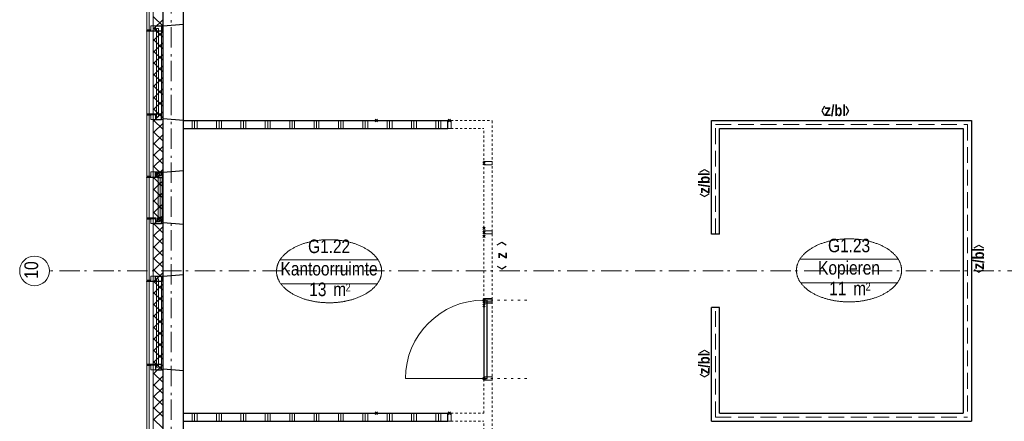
# Model space of a CAD drawing. Header units: millimetres. Extents: x 293454 to 524618, y 211738 to 307297.
# Tile 143 of 152: x 497504 to 509623, y 277643 to 282584. Entities that reach past the tile are written whole.
import ezdxf
from ezdxf.enums import TextEntityAlignment as Align

# ---------------------------------------------------------------- set-up
doc = ezdxf.new("R2010")
doc.units = ezdxf.units.MM
doc.header["$LTSCALE"] = 400
doc.header["$PDMODE"] = 3
doc.header["$PDSIZE"] = 15
for name, pattern in [('STYLE_02', [0.694427, 0.486069, -0.208359]), ('STYLE_05', [0.208282, 0.069427, -0.138855]), ('STYLE_06', [1.041641, 0.625, -0.208282, 0.069427, -0.138931]), ('STYLE_21', [0.138889, 0.069444, -0.069444])]:
    doc.linetypes.add(name, pattern=pattern)
for name, color, linetype, lineweight in [('Binnenkozijnen', 140, 'Continuous', 15), ('Buitenkozijnen', 140, 'Continuous', 15), ('Interieur-deur', 43, 'Continuous', 9), ('Interieur-scheidingswand-horizontaal', 5, 'Continuous', 25), ('Interieur-scheidingswand-vertikaal', 5, 'Continuous', 25), ('Interieur-systeemwand glas', 140, 'STYLE_21', 15), ('Kozijnmerken', 43, 'Continuous', 9), ('Lijn-stramien', 5, 'STYLE_06', 9), ('mat-beton (ihwg)', 5, 'Continuous', 25), ('mat-isolatie', 140, 'Continuous', 15), ('mat-multiplex-hor', 140, 'Continuous', 15), ('None', 7, 'Continuous', 9), ('Ruimtenummers', 5, 'Continuous', 25)]:
    doc.layers.add(name, color=color, linetype=linetype, lineweight=lineweight)
doc.styles.add('Arial Narrow', font='ARIALN.TTF', dxfattribs={"height": 222.25})
doc.styles.add('Arial Narrow (bold)', font='ARIALNB.TTF', dxfattribs={"height": 172.861111})

# ---------------------------------------------------------------- blocks, each defined once
blk = doc.blocks.new('*X332')
at = {"layer": 'None', "lineweight": 13}
for p, q in [((37321, 27581), (37441, 27461)), ((37321, 27440), (37441, 27320)), ((37321, 27299), (37441, 27179)), ((37321, 27157), (37441, 27037)), ((37321, 27016), (37441, 26896)), ((37321, 26874), (37441, 26754)), ((37321, 26733), (37441, 26613)), ((37321, 26592), (37441, 26472)), ((37321, 26450), (37441, 26330)), ((37321, 26309), (37441, 26189)), ((37321, 26167), (37441, 26047)), ((37321, 26026), (37441, 25906)), ((37321, 25885), (37441, 25765)), ((37321, 25743), (37441, 25623)), ((37321, 25602), (37441, 25482)), ((37321, 25460), (37441, 25340)), ((37321, 25319), (37441, 25199)), ((37321, 25178), (37441, 25058)), ((37321, 25036), (37441, 24916)), ((37321, 24895), (37441, 24775)), ((37321, 24753), (37441, 24633)), ((37321, 24612), (37441, 24492)), ((37321, 24471), (37441, 24351)), ((37321, 24329), (37441, 24209)), ((37321, 24188), (37441, 24068)), ((37321, 24046), (37441, 23926)), ((37321, 23905), (37441, 23785)), ((37321, 23764), (37441, 23644)), ((37321, 23622), (37441, 23502)), ((37321, 23481), (37441, 23361)), ((37321, 23339), (37441, 23219)), ((37321, 23198), (37441, 23078)), ((37321, 23057), (37441, 22937)), ((37321, 22915), (37441, 22795)), ((37321, 22774), (37441, 22654)), ((37321, 22632), (37441, 22512))]:
    blk.add_line(p, q, dxfattribs=at)
at = {"layer": 'None', "lineweight": 5}
for p, q in [((37321, 27422), (37441, 27542)), ((37321, 27280), (37441, 27400)), ((37321, 27139), (37441, 27259)), ((37321, 26997), (37441, 27117)), ((37321, 26856), (37441, 26976)), ((37321, 26714), (37441, 26834)), ((37321, 26573), (37441, 26693)), ((37321, 26432), (37441, 26552)), ((37321, 26290), (37441, 26410)), ((37321, 26149), (37441, 26269)), ((37321, 26007), (37441, 26127)), ((37321, 25866), (37441, 25986)), ((37321, 25725), (37441, 25845)), ((37321, 25583), (37441, 25703)), ((37321, 25442), (37441, 25562)), ((37321, 25300), (37441, 25420)), ((37321, 25159), (37441, 25279)), ((37321, 25017), (37441, 25137)), ((37321, 24876), (37441, 24996)), ((37321, 24735), (37441, 24855)), ((37321, 24593), (37441, 24713)), ((37321, 24452), (37441, 24572)), ((37321, 24310), (37441, 24430)), ((37321, 24169), (37441, 24289)), ((37321, 24027), (37441, 24147)), ((37321, 23886), (37441, 24006)), ((37321, 23745), (37441, 23865)), ((37321, 23603), (37441, 23723)), ((37321, 23462), (37441, 23582)), ((37321, 23320), (37441, 23440)), ((37321, 23179), (37441, 23299)), ((37321, 23038), (37441, 23158)), ((37321, 22896), (37441, 23016)), ((37321, 22755), (37441, 22875)), ((37321, 22613), (37441, 22733))]:
    blk.add_line(p, q, dxfattribs=at)
blk = doc.blocks.new('0600 pui gemeentehuis')
at = {"layer": 'Buitenkozijnen', "color": 92, "linetype": 'Continuous', "lineweight": 25}
for p, q in [((50, 0), (70, -250)), ((710, 0), (690, -250))]:
    blk.add_line(p, q, dxfattribs=at)
at = {"layer": 'Buitenkozijnen', "color": 43, "linetype": 'Continuous', "lineweight": 9}
blk.add_lwpolyline([(698, -400), (645, -400), (645, -450), (115, -450), (115, -400), (63, -400), (63, -250), (70, -250), (50, 0), (710, 0), (690, -250), (698, -250)], close=True, dxfattribs=at)
at = {"layer": 'None', "color": 8, "linetype": 'Continuous', "lineweight": 5}
blk.add_line((134, -260), (626, -260), dxfattribs=at)
at = {"layer": 'None', "color": 92, "linetype": 'Continuous', "lineweight": 25}
for points in [[(64, -270), (102, -270), (102, -292), (84, -292), (84, -335), (129, -335), (129, -450), (125, -450), (125, -344), (64, -344), (64, -325), (64, -325)], [(697, -270), (658, -270), (658, -292), (677, -292), (677, -335), (631, -335), (631, -450), (635, -450), (635, -344), (697, -344), (697, -325), (697, -325)]]:
    blk.add_lwpolyline(points, close=True, dxfattribs=at)
for points in [[(84, -270), (84, -260), (134, -260), (134, -320), (109, -320), (109, -302), (102, -302), (102, -275)], [(676, -270), (676, -260), (626, -260), (626, -320), (651, -320), (651, -302), (658, -302), (658, -275)]]:
    blk.add_lwpolyline(points, dxfattribs=at)
at = {"layer": 'None', "color": 140, "linetype": 'Continuous', "lineweight": 15}
blk.add_lwpolyline([(123, -284), (638, -284), (638, -311), (123, -311)], close=True, dxfattribs=at)
blk = doc.blocks.new('1200 pui gemeentehuis')
at = {"layer": 'Buitenkozijnen', "color": 92, "linetype": 'Continuous', "lineweight": 25}
for p, q in [((50, 0), (70, -250)), ((1230, 0), (1210, -250))]:
    blk.add_line(p, q, dxfattribs=at)
at = {"layer": 'Buitenkozijnen', "color": 43, "linetype": 'Continuous', "lineweight": 9}
blk.add_lwpolyline([(1165, -400), (1165, -450), (115, -450), (115, -400), (63, -400), (63, -250), (70, -250), (50, 0), (1230, 0), (1210, -250), (1217, -250), (1217, -400)], close=True, dxfattribs=at)
at = {"layer": 'None', "color": 8, "linetype": 'Continuous', "lineweight": 5}
blk.add_line((129, -270), (1150, -270), dxfattribs=at)
at = {"layer": 'None', "color": 92, "linetype": 'Continuous', "lineweight": 25}
for points in [[(63, -270), (129, -270), (129, -450), (125, -450), (125, -344), (63, -344), (63, -325)], [(1217, -270), (1151, -270), (1151, -450), (1155, -450), (1155, -344), (1217, -344), (1217, -325)]]:
    blk.add_lwpolyline(points, close=True, dxfattribs=at)
at = {"layer": 'None', "color": 140, "linetype": 'Continuous', "lineweight": 15}
blk.add_lwpolyline([(98, -305), (1183, -305), (1183, -331), (98, -331)], close=True, dxfattribs=at)
blk = doc.blocks.new('*X1130')
at = {"layer": 'None', "lineweight": 9}
for p, q in [((37800, 26200), (37800, 26300)), ((37830, 26200), (37830, 26300)), ((37860, 26200), (37860, 26300)), ((38100, 26200), (38100, 26300)), ((38130, 26200), (38130, 26300)), ((38160, 26200), (38160, 26300)), ((38400, 26200), (38400, 26300)), ((38430, 26200), (38430, 26300)), ((38460, 26200), (38460, 26300)), ((38700, 26200), (38700, 26300)), ((38730, 26200), (38730, 26300)), ((38760, 26200), (38760, 26300)), ((39000, 26200), (39000, 26300)), ((39030, 26200), (39030, 26300)), ((39060, 26200), (39060, 26300)), ((39300, 26200), (39300, 26300)), ((39330, 26200), (39330, 26300)), ((39360, 26200), (39360, 26300)), ((39600, 26200), (39600, 26300)), ((39630, 26200), (39630, 26300)), ((39660, 26200), (39660, 26300)), ((39900, 26200), (39900, 26300)), ((39930, 26200), (39930, 26300)), ((39960, 26200), (39960, 26300)), ((40200, 26200), (40200, 26300)), ((40230, 26200), (40230, 26300)), ((40260, 26200), (40260, 26300)), ((40500, 26200), (40500, 26300)), ((40530, 26200), (40530, 26300)), ((40560, 26200), (40560, 26300)), ((40800, 26200), (40800, 26300)), ((40830, 26200), (40830, 26300)), ((40860, 26200), (40860, 26300))]:
    blk.add_line(p, q, dxfattribs=at)
blk = doc.blocks.new('*X1132')
at = {"layer": 'None', "lineweight": 9}
for p, q in [((37800, 22600), (37800, 22700)), ((37830, 22600), (37830, 22700)), ((37860, 22600), (37860, 22700)), ((38100, 22600), (38100, 22700)), ((38130, 22600), (38130, 22700)), ((38160, 22600), (38160, 22700)), ((38400, 22600), (38400, 22700)), ((38430, 22600), (38430, 22700)), ((38460, 22600), (38460, 22700)), ((38700, 22600), (38700, 22700)), ((38730, 22600), (38730, 22700)), ((38760, 22600), (38760, 22700)), ((39000, 22600), (39000, 22700)), ((39030, 22600), (39030, 22700)), ((39060, 22600), (39060, 22700)), ((39300, 22600), (39300, 22700)), ((39330, 22600), (39330, 22700)), ((39360, 22600), (39360, 22700)), ((39600, 22600), (39600, 22700)), ((39630, 22600), (39630, 22700)), ((39660, 22600), (39660, 22700)), ((39900, 22600), (39900, 22700)), ((39930, 22600), (39930, 22700)), ((39960, 22600), (39960, 22700)), ((40200, 22600), (40200, 22700)), ((40230, 22600), (40230, 22700)), ((40260, 22600), (40260, 22700)), ((40500, 22600), (40500, 22700)), ((40530, 22600), (40530, 22700)), ((40560, 22600), (40560, 22700)), ((40800, 22600), (40800, 22700)), ((40830, 22600), (40830, 22700)), ((40860, 22600), (40860, 22700))]:
    blk.add_line(p, q, dxfattribs=at)
blk = doc.blocks.new('systeemwandstijl 900 hoh')
at = {"layer": 'Interieur-systeemwand glas', "color": 43, "linetype": 'Continuous', "lineweight": 9}
blk.add_lwpolyline([(0, 20), (100, 20), (100, -20), (0, -20)], close=True, dxfattribs=at)
at = {"layer": 'Interieur-systeemwand glas', "color": 43, "linetype": 'Continuous', "lineweight": 15}
for p in [(0, 900), (0, 0)]:
    blk.add_point(p, dxfattribs=at)
blk = doc.blocks.new('Deur systeemwand 950')
at = {"layer": 'Interieur-deur', "color": 140, "linetype": 'Continuous', "lineweight": 15}
blk.add_line((0, 1064), (0, 100), dxfattribs=at)
at = {"layer": 'Interieur-deur', "color": 92, "linetype": 'Continuous', "lineweight": 25}
blk.add_lwpolyline([(-966, 100), (0, 100), (0, 60), (-966, 60)], close=True, dxfattribs=at)
at = {"layer": 'Interieur-deur', "color": 140, "linetype": 'Continuous', "lineweight": 15}
blk.add_arc((0, 100), 966, 90, 180, dxfattribs=at)
at = {"layer": 'Interieur-systeemwand glas', "color": 43, "linetype": 'Continuous', "lineweight": 9}
for points in [[(-986, 100), (-946, 100), (-946, 0), (-986, 0)], [(-20, 100), (20, 100), (20, 0), (-20, 0)]]:
    blk.add_lwpolyline(points, close=True, dxfattribs=at)
at = {"layer": 'Lijn-stramien', "color": 8, "linetype": 'STYLE_05', "lineweight": 5}
for p, q in [((-966, 100), (-966, -476)), ((0, 100), (0, -476))]:
    blk.add_line(p, q, dxfattribs=at)
at = {"layer": 'None', "linetype": 'Continuous', "lineweight": 5}
for p in [(-966, 100), (0, 100)]:
    blk.add_point(p, dxfattribs=at)
blk = doc.blocks.new('Ruimtenummer UV 50')
at = {"layer": 'Ruimtenummers', "color": 8, "lineweight": 5}
for p, q in [((602, 157), (-602, 157)), ((595, -137), (-595, -137))]:
    blk.add_line(p, q, dxfattribs=at)
blk.add_open_spline([(-323, 354), (-173, 406), (173, 406), (323, 354), (473, 302), (560, 212), (647, 122), (647, 18), (647, -86), (560, -176), (473, -266), (323, -318), (173, -370), (-173, -370), (-323, -318), (-474, -266), (-560, -176), (-647, -86), (-647, 18), (-647, 122), (-560, 212), (-474, 302), (-323, 354)], degree=2, knots=[0, 0, 0, 0.09962, 0.19924, 0.19924, 0.283607, 0.283607, 0.349619, 0.349619, 0.415638, 0.415638, 0.5, 0.5, 0.59962, 0.69924, 0.69924, 0.783607, 0.783607, 0.849619, 0.849619, 0.915638, 0.915638, 1, 1, 1], dxfattribs=at)
at = {"layer": 'Ruimtenummers', "attachment_point": 2, "style": 'Arial Narrow'}
for s, insert, char_height in [(' m', (104, -122), 165.9), (' 2', (220, -133), 96.8)]:
    blk.add_mtext(s, dxfattribs=dict(at, insert=insert, char_height=char_height))
at = {"layer": 'Ruimtenummers', "style": 'Arial Narrow'}
for tag, p in [('Nummer', (0, 407)), ('Naam', (0, 132)), ('Oppervlak', (-138, -122))]:
    blk.add_attdef(tag, text='', height=166, dxfattribs=at).set_placement(p, align=Align.TOP_CENTER)
blk = doc.blocks.new('Kozijnmerk 50')
at = {"layer": 'Kozijnmerken', "color": 92, "linetype": 'Continuous', "lineweight": 25}
for points in [[(-132, 51), (-165, -6), (-132, -62)], [(132, 51), (165, -6), (132, -62)]]:
    blk.add_lwpolyline(points, dxfattribs=at)
at = {"layer": 'None', "color": 43, "style": 'Arial Narrow (bold)'}
blk.add_attdef('merk', text='', height=138, dxfattribs=at).set_placement((0, 0), align=Align.MIDDLE_CENTER)

msp = doc.modelspace()

# ---------------------------------------------------------------- linework, layer by layer
at = {"layer": 'Interieur-scheidingswand-horizontaal', "lineweight": 25}
for p, q in [((499517.88125, 281343.5115), (502772.84062, 281343.5115)), ((499517.88125, 281243.5115), (499517.88125, 281343.5115)), ((502772.84062, 281243.5115), (502772.84062, 281343.5115)), ((506017.84062, 281343.5115), (509217.84062, 281343.5115)), ((499517.88125, 281243.5115), (502772.84062, 281243.5115)), ((506117.84062, 281243.5115), (509117.84062, 281243.5115)), ((499517.88125, 277743.5115), (502772.84062, 277743.5115)), ((499517.88125, 277643.5115), (499517.88125, 277743.5115)), ((502772.84062, 277643.5115), (502772.84062, 277743.5115)), ((506117.84062, 277743.5115), (509117.84062, 277743.5115)), ((499517.88125, 277643.5115), (502772.84062, 277643.5115)), ((506017.84062, 277643.5115), (509217.84062, 277643.5115))]:
    msp.add_line(p, q, dxfattribs=at)
at = {"layer": 'Interieur-scheidingswand-horizontaal', "linetype": 'STYLE_02', "lineweight": 9}
for p, q in [((506067.84062, 281293.5115), (509167.84062, 281293.5115)), ((506067.84062, 277693.5115), (509167.84062, 277693.5115))]:
    msp.add_line(p, q, dxfattribs=at)
at = {"layer": 'Interieur-scheidingswand-vertikaal', "lineweight": 25}
for p, q in [((506017.84062, 279943.5115), (506017.84062, 281343.5115)), ((509217.84062, 281343.5115), (509217.84062, 277643.5115)), ((506117.84062, 279943.5115), (506117.84062, 281243.5115)), ((509117.84062, 281243.5115), (509117.84062, 277743.5115)), ((506117.84062, 279943.5115), (506017.84062, 279943.5115)), ((506117.84062, 279043.5115), (506017.84062, 279043.5115)), ((506017.84062, 277643.5115), (506017.84062, 279043.5115)), ((506117.84062, 277743.5115), (506117.84062, 279043.5115))]:
    msp.add_line(p, q, dxfattribs=at)
at = {"layer": 'Interieur-scheidingswand-vertikaal', "linetype": 'STYLE_02', "lineweight": 9}
for p, q in [((506067.84062, 279943.5115), (506067.84062, 281293.5115)), ((509167.84062, 281293.5115), (509167.84062, 277693.5115)), ((506067.84062, 277693.5115), (506067.84062, 279043.5115))]:
    msp.add_line(p, q, dxfattribs=at)
at = {"layer": 'Interieur-systeemwand glas', "lineweight": 15}
for p, q in [((502812.84062, 281343.5115), (503317.84062, 281343.5115)), ((502812.84062, 281243.5115), (502812.84062, 281343.5115)), ((503317.84062, 274143.5115), (503317.84062, 281343.5115)), ((502812.84062, 281243.5115), (503217.84062, 281243.5115)), ((503217.84062, 277743.5115), (503217.84062, 281243.5115)), ((502812.84062, 277743.5115), (503217.84062, 277743.5115)), ((502812.84062, 277643.5115), (502812.84062, 277743.5115)), ((502812.84062, 277643.5115), (503217.84062, 277643.5115)), ((503217.84062, 274143.5115), (503217.84062, 277643.5115))]:
    msp.add_line(p, q, dxfattribs=at)
at = {"layer": 'mat-beton (ihwg)', "lineweight": 25}
for p, q in [((499267.88125, 261118.5115), (499267.88125, 295943.5115)), ((499517.88125, 265323.51169), (499517.88125, 287143.49459))]:
    msp.add_line(p, q, dxfattribs=at)
at = {"layer": 'mat-isolatie', "lineweight": 15}
for p, q in [((499147.88125, 263238.14304), (499147.88125, 296063.5115)), ((499267.88125, 263138.14304), (499267.88125, 295943.5115))]:
    msp.add_line(p, q, dxfattribs=at)
at = {"layer": 'mat-multiplex-hor', "lineweight": 15}
for p, q in [((499067.84077, 263340.5115), (499067.84077, 296143.5115)), ((499097.84077, 263340.5115), (499097.84077, 296113.5115))]:
    msp.add_line(p, q, dxfattribs=at)
at = {"layer": 'None', "color": 43, "linetype": 'STYLE_06', "lineweight": 9}
for p, q in [((499367.84062, 297493.29866), (499367.84062, 256293.3515)), ((516576.74062, 279493.5115), (497868.77062, 279493.5115))]:
    msp.add_line(p, q, dxfattribs=at)
at = {"layer": 'None', "color": 43, "linetype": 'Continuous', "lineweight": 9}
msp.add_circle((497686.1642, 279493.5115), 182.60642, dxfattribs=at)

# ---------------------------------------------------------------- block references
at = {"layer": 'Binnenkozijnen', "color": 7, "rotation": 270}
for name, p in [('1200 pui gemeentehuis', (499517.88125, 282573.5115)), ('0600 pui gemeentehuis', (499517.88125, 280773.5115)), ('1200 pui gemeentehuis', (499517.88125, 279493.5115))]:
    msp.add_blockref(name, p, dxfattribs=at)
at = {"layer": 'Interieur-scheidingswand-horizontaal'}
for name in ['*X1130', '*X1132']:
    msp.add_blockref(name, (461826.78125, 255043.5115), dxfattribs=at)
at = {"layer": 'Interieur-scheidingswand-horizontaal', "color": 7, "xscale": -1}
for name, p, rotation in [('systeemwandstijl 900 hoh', (502792.84062, 281343.5115), 90), ('systeemwandstijl 900 hoh', (503217.84062, 280818.5115), 180), ('systeemwandstijl 900 hoh', (503217.84062, 279968.5115), 180), ('Deur systeemwand 950', (503317.84062, 278168.51101), 90), ('systeemwandstijl 900 hoh', (502792.84062, 277743.5115), 90)]:
    msp.add_blockref(name, p, dxfattribs=dict(at, rotation=rotation))
at = {"layer": 'Interieur-scheidingswand-horizontaal', "color": 7}
for p in [(503217.84062, 279118.51101), (503217.8407, 278168.5115)]:
    msp.add_blockref('systeemwandstijl 900 hoh', p, dxfattribs=at)
at = {"layer": 'Kozijnmerken', "color": 7}
msp.add_blockref('Kozijnmerk 50', (507540.41246, 281467.4551), dxfattribs=at).add_auto_attribs({'merk': 'z/bl'})
at = {"layer": 'Kozijnmerken', "color": 7, "rotation": 90}
for p, values in [((505927.54399, 280574.38981), {'merk': 'z/bl'}), ((503430.82835, 279683.5115), {'merk': 'z'}), ((509303.86596, 279643.40043), {'merk': 'z/bl'}), ((505927.54399, 278354.38981), {'merk': 'z/bl'})]:
    msp.add_blockref('Kozijnmerk 50', p, dxfattribs=at).add_auto_attribs(values)
at = {"layer": 'mat-isolatie'}
msp.add_blockref('*X332', (461826.78125, 255043.5115), dxfattribs=at)
at = {"layer": 'Ruimtenummers'}
for p, values in [((501311.50966, 279471.72296), {'Nummer': 'G1.22', 'Naam': 'Kantoorruimte', 'Oppervlak': '13'}), ((507711.4893, 279482.23203), {'Nummer': 'G1.23', 'Naam': 'Kopieren', 'Oppervlak': '11'})]:
    msp.add_blockref('Ruimtenummer UV 50', p, dxfattribs=at).add_auto_attribs(values)

# ---------------------------------------------------------------- texts
at = {"layer": 'None', "color": 43, "insert": (497561.28086, 279396.14483), "char_height": 169.333333, "attachment_point": 1, "rotation": 90, "style": 'Arial Narrow'}
msp.add_mtext('10', dxfattribs=at)

doc.saveas('drawing.dxf')
